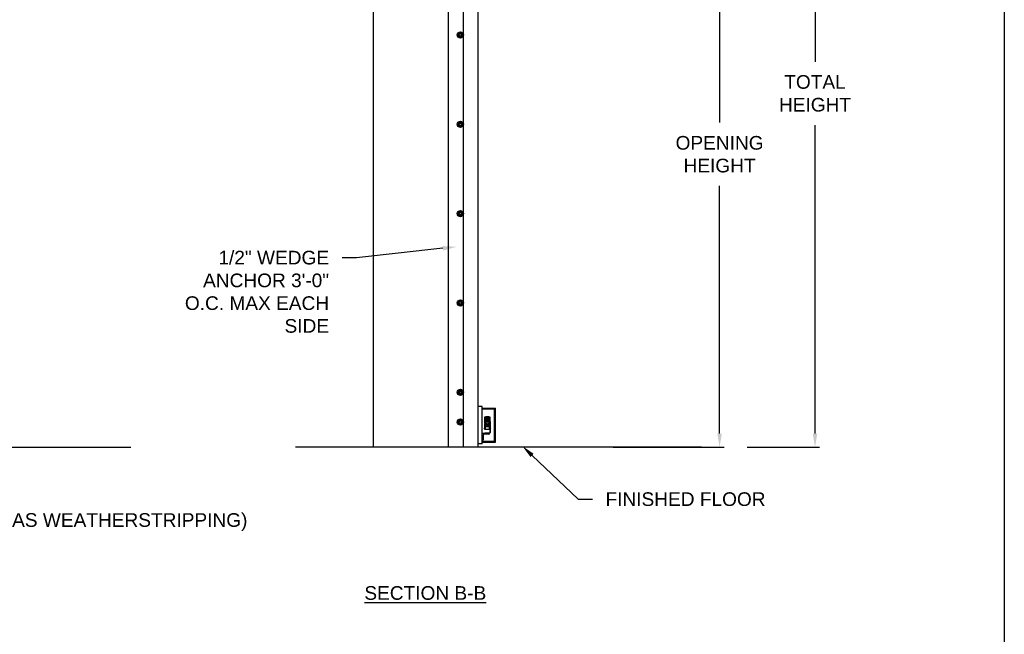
# Model space of a CAD drawing. Header units: inches. Extents: x 170 to 312, y 215 to 248.
# Tile 142 of 256: x 206.96 to 213.72, y 219.13 to 223.35. Entities that reach past the tile are written whole.
import ezdxf
from ezdxf import colors
from ezdxf.entities.mleader import LeaderData, LeaderLine
from ezdxf.math import Vec2, Vec3

# ---------------------------------------------------------------- set-up
doc = ezdxf.new("R2010")
doc.units = ezdxf.units.IN
doc.header["$LTSCALE"] = 0.25
doc.header["$MEASUREMENT"] = 0
doc.layers.add('ANNOTATIONS', color=1, linetype='Continuous')
doc.layers.add('MOTOR LH', color=7, linetype='Continuous')
doc.styles.add('ARIAL', font='arial.ttf', dxfattribs={"height": 0.09375})
doc.dimstyles.new('STANDARD$0', dxfattribs={"dimtxt": 0.09375, "dimasz": 0.09375, "dimexe": 0.03125, "dimexo": 0.046875, "dimgap": 0.09, "dimtad": 0, "dimtih": 1, "dimtoh": 1, "dimdec": 4, "dimzin": 0, "dimdsep": 46, "dimtxsty": 'ARIAL', "dimcen": 0.09, "dimadec": 0, "dimazin": 0, "dimtfac": 1, "dimtdec": 4, "dimtofl": 0, "dimtmove": 0, "dimatfit": 1, "dimfxl": 1, "dimtolj": 1, "dimtzin": 0, "dimarcsym": 0})

# ---------------------------------------------------------------- blocks, each defined once
blk = doc.blocks.new('*D96')
at = {"layer": 'ANNOTATIONS', "color": 0, "lineweight": -2, "transparency": 16777216}
for p, q in [((209.953, 224.4367), (211.799, 224.4367)), ((211.7677, 224.343), (211.7677, 222.6434)), ((211.7677, 220.5089), (211.7677, 222.2085)), ((211.0372, 220.4151), (211.799, 220.4151))]:
    blk.add_line(p, q, dxfattribs=at)
at = {"layer": 'ANNOTATIONS', "color": 0, "transparency": 16777216}
for points in [[(211.7521, 224.343), (211.7833, 224.343), (211.7677, 224.4367)], [(211.7521, 220.5089), (211.7833, 220.5089), (211.7677, 220.4151)]]:
    blk.add_solid(points, dxfattribs=at)
at = {"layer": 'defpoints', "color": 0, "transparency": 16777216}
for p in [(209.9061, 224.4367), (210.9903, 220.4151), (211.7677, 220.4151)]:
    blk.add_point(p, dxfattribs=at)
at = {"layer": 'ANNOTATIONS', "color": 0, "transparency": 16777216, "insert": (211.7677, 222.4259), "char_height": 0.09375, "attachment_point": 5, "style": 'ARIAL'}
blk.add_mtext('\\A1;OPENING\\PHEIGHT', dxfattribs=at)
blk = doc.blocks.new('*D97')
at = {"layer": 'ANNOTATIONS', "color": 0, "lineweight": -2, "transparency": 16777216}
for p, q in [((209.953, 225.2727), (212.4539, 225.2727)), ((212.4227, 225.179), (212.4227, 223.0613)), ((212.4227, 220.5089), (212.4227, 222.6265)), ((211.9575, 220.4151), (212.4539, 220.4151))]:
    blk.add_line(p, q, dxfattribs=at)
at = {"layer": 'ANNOTATIONS', "color": 0, "transparency": 16777216}
for points in [[(212.4071, 225.179), (212.4383, 225.179), (212.4227, 225.2727)], [(212.4071, 220.5089), (212.4383, 220.5089), (212.4227, 220.4151)]]:
    blk.add_solid(points, dxfattribs=at)
at = {"layer": 'defpoints', "color": 0, "transparency": 16777216}
for p in [(209.9061, 225.2727), (211.9107, 220.4151), (212.4227, 220.4151)]:
    blk.add_point(p, dxfattribs=at)
at = {"layer": 'ANNOTATIONS', "color": 0, "transparency": 16777216, "insert": (212.4227, 222.8439), "char_height": 0.09375, "attachment_point": 5, "style": 'ARIAL'}
blk.add_mtext('\\A1;TOTAL\\PHEIGHT', dxfattribs=at)

msp = doc.modelspace()

# ---------------------------------------------------------------- linework, layer by layer
at = {"layer": 'defpoints'}
msp.add_lwpolyline([(213.72204, 214.75854), (194.25216, 214.75854), (194.25216, 227.49365), (213.72204, 227.49365)], close=True, dxfattribs=at)
at = {"layer": 'MOTOR LH'}
for p, q in [((209.39049, 225.91347), (209.39049, 220.41511)), ((209.90612, 220.41511), (209.90612, 225.91347)), ((209.90795, 220.41779), (209.90795, 225.22508)), ((210.01014, 220.41779), (210.01014, 225.22508)), ((210.1102, 220.41779), (210.1102, 224.60767)), ((210.13904, 220.69471), (210.10924, 220.69471)), ((210.13904, 220.43923), (210.13904, 220.69471)), ((210.13904, 220.68406), (210.22885, 220.68406)), ((210.13904, 220.67766), (210.22244, 220.67766)), ((210.22244, 220.45628), (210.22244, 220.67766)), ((210.22885, 220.44987), (210.22885, 220.68406)), ((210.16448, 220.59182), (210.15526, 220.57585)), ((210.15693, 220.62346), (210.19046, 220.62346)), ((210.15693, 220.57875), (210.15693, 220.62346)), ((210.15693, 220.61639), (210.15827, 220.61676)), ((210.15827, 220.60258), (210.15693, 220.6027)), ((210.15827, 220.62346), (210.15827, 220.60258)), ((210.15827, 220.61676), (210.18912, 220.61676)), ((210.1623, 220.60258), (210.15827, 220.60258)), ((210.15962, 220.60258), (210.15962, 220.58495)), ((210.16967, 220.61542), (210.1623, 220.61676)), ((210.1623, 220.61676), (210.1623, 220.58815)), ((210.16967, 220.60201), (210.1623, 220.60258)), ((210.16632, 220.62682), (210.16297, 220.62346)), ((210.16448, 220.59182), (210.16571, 220.58968)), ((210.18292, 220.59182), (210.16448, 220.59182)), ((210.16632, 220.62682), (210.17034, 220.62682)), ((210.16967, 220.59213), (210.16859, 220.59182)), ((210.16967, 220.61542), (210.17772, 220.61542)), ((210.16967, 220.61542), (210.16967, 220.59213)), ((210.17772, 220.60201), (210.16967, 220.60201)), ((210.17034, 220.62682), (210.1737, 220.62346)), ((210.17705, 220.62682), (210.1737, 220.62346)), ((210.17705, 220.62682), (210.18107, 220.62682)), ((210.1851, 220.61676), (210.17772, 220.61542)), ((210.17772, 220.61542), (210.17772, 220.59213)), ((210.1851, 220.60258), (210.17772, 220.60201)), ((210.1788, 220.59182), (210.17772, 220.59213)), ((210.18107, 220.62682), (210.18443, 220.62346)), ((210.18292, 220.59182), (210.18168, 220.58968)), ((210.19213, 220.57585), (210.18292, 220.59182)), ((210.1851, 220.61676), (210.1851, 220.58815)), ((210.18912, 220.60258), (210.1851, 220.60258)), ((210.18778, 220.58495), (210.18778, 220.60258)), ((210.18912, 220.60258), (210.18912, 220.62346)), ((210.18912, 220.61676), (210.19046, 220.61639)), ((210.19046, 220.6027), (210.18912, 220.60258)), ((210.19046, 220.62346), (210.19046, 220.57875)), ((210.19046, 220.59074), (210.19247, 220.59074)), ((210.19247, 220.59074), (210.19247, 220.51497)), ((210.15224, 220.54568), (210.15224, 220.54031)), ((210.15526, 220.57585), (210.15773, 220.57585)), ((210.15526, 220.57585), (210.16448, 220.55989)), ((210.15693, 220.53629), (210.15693, 220.57295)), ((210.19046, 220.53629), (210.15693, 220.53629)), ((210.15962, 220.55775), (210.15811, 220.53629)), ((210.15962, 220.56676), (210.15962, 220.55775)), ((210.15962, 220.55775), (210.18778, 220.55775)), ((210.16571, 220.56203), (210.16448, 220.55989)), ((210.16448, 220.55989), (210.18292, 220.55989)), ((210.18292, 220.55989), (210.18168, 220.56203)), ((210.18292, 220.55989), (210.19213, 220.57585)), ((210.18778, 220.55775), (210.18778, 220.56676)), ((210.18928, 220.53629), (210.18778, 220.55775)), ((210.19213, 220.57585), (210.18966, 220.57585)), ((210.19046, 220.57295), (210.19046, 220.51497)), ((210.19621, 220.54561), (210.19622, 220.54562)), ((210.13904, 220.51161), (210.19014, 220.51161)), ((210.13932, 220.46052), (210.13904, 220.46052)), ((210.13904, 220.45628), (210.22244, 220.45628)), ((210.14545, 220.49908), (210.14545, 220.46665)), ((210.18401, 220.50521), (210.15158, 220.50521)), ((210.15693, 220.51161), (210.15693, 220.51363)), ((210.15693, 220.51363), (210.18912, 220.51363)), ((210.19014, 220.51161), (210.19014, 220.51134)), ((199.90069, 220.41511), (207.72708, 220.41511)), ((211.64306, 220.41511), (208.85652, 220.41511)), ((209.90795, 220.41779), (210.1102, 220.41779)), ((210.13904, 220.43923), (210.10924, 220.43923)), ((210.13904, 220.44987), (210.22885, 220.44987))]:
    msp.add_line(p, q, dxfattribs=at)
at = {"layer": 'MOTOR LH', "flags": 128}
for points in [[(210.19659, 220.54362), (210.19656, 220.54361), (210.19653, 220.54361), (210.1965, 220.54361), (210.19645, 220.5436), (210.1964, 220.5436), (210.19635, 220.54359), (210.19628, 220.54359), (210.19621, 220.54358)], [(210.19621, 220.54241), (210.19628, 220.54241), (210.19635, 220.5424), (210.1964, 220.54239), (210.19645, 220.54239), (210.1965, 220.54239), (210.19653, 220.54238), (210.19656, 220.54238), (210.19659, 220.54238)]]:
    msp.add_lwpolyline(points, dxfattribs=at)
at = {"layer": 'MOTOR LH'}
for centre, radius in [((209.98885, 223.2451), 0.02129), ((209.98885, 223.2451), 0.01277), ((209.98885, 223.2451), 0.00852), ((209.98885, 223.2451), 0.0075), ((209.98885, 222.63195), 0.02129), ((209.98885, 222.63195), 0.01277), ((209.98885, 222.63195), 0.00852), ((209.98885, 222.63195), 0.0075), ((209.98885, 222.0188), 0.02129), ((209.98885, 222.0188), 0.01277), ((209.98885, 222.0188), 0.00852), ((209.98885, 222.0188), 0.0075), ((209.98885, 221.40564), 0.02129), ((209.98885, 221.40564), 0.01277), ((209.98885, 221.40564), 0.00852), ((209.98885, 221.40564), 0.0075), ((209.98885, 220.79249), 0.02129), ((209.98885, 220.79249), 0.01277), ((209.98885, 220.79249), 0.00852), ((209.98885, 220.79249), 0.0075), ((209.98885, 220.58811), 0.02129), ((209.98885, 220.58811), 0.01277), ((209.98885, 220.58811), 0.00852), ((209.98885, 220.58811), 0.0075), ((210.1737, 220.57585), 0.01597), ((210.1737, 220.57585), 0.00738), ((210.1737, 220.57585), 0.00671)]:
    msp.add_circle(centre, radius, dxfattribs=at)
for centre, radius, start, end in [((210.1737, 220.57585), 0.01676, 132.269594, 167.730406), ((210.1737, 220.57585), 0.01676, 12.269594, 47.730406), ((210.1737, 220.57585), 0.01676, 192.269594, 227.730406), ((210.1737, 220.57585), 0.01676, 252.269594, 287.730406), ((210.1737, 220.57585), 0.01676, 312.269594, 347.730406), ((210.19446, 220.54772), 0.000644, 35.783043, 90), ((210.19446, 220.53828), 0.000644, 270, 324.216957), ((210.18791, 220.543), 0.00872, 17.528167, 35.783043), ((210.18791, 220.543), 0.00872, 324.216957, 342.471833), ((210.18786, 220.543), 0.00875, 4.056065, 17.367813), ((210.18581, 220.543), 0.01042, 356.787808, 3.212192), ((210.18786, 220.543), 0.00875, 342.632118, 355.944005), ((210.20816, 220.55526), 0.01908, 231.2107, 231.273727), ((210.13932, 220.46665), 0.00613, 270, 0), ((210.15158, 220.49908), 0.00613, 90, 180), ((210.18401, 220.51134), 0.00613, 270, 0), ((210.18912, 220.51497), 0.00335, 270, 0), ((210.18912, 220.51497), 0.00134, 270, 0)]:
    msp.add_arc(centre, radius, start, end, dxfattribs=at)
for points, knots in [([(209.98246, 223.25617), (209.98157, 223.25565), (209.97975, 223.2546), (209.97763, 223.25338), (209.97642, 223.25268), (209.97607, 223.25248)], [0, 0, 0, 0, 0.4063029, 0.8272597, 1, 1, 1, 1]), ([(209.97607, 223.2451), (209.97607, 223.24527), (209.97607, 223.24638), (209.97607, 223.24844), (209.97607, 223.25072), (209.97607, 223.25204), (209.97607, 223.25248)], [0, 0, 0, 0, 0.0665057, 0.4352989, 0.8145616, 1, 1, 1, 1]), ([(209.97607, 223.23773), (209.97607, 223.23835), (209.97607, 223.23983), (209.97607, 223.24229), (209.97607, 223.24416), (209.97607, 223.2451)], [0, 0, 0, 0, 0.2654559, 0.628086, 1, 1, 1, 1]), ([(209.97607, 223.23773), (209.97707, 223.23715), (209.97909, 223.23599), (209.9813, 223.23471), (209.98243, 223.23406), (209.98246, 223.23404)], [0, 0, 0, 0, 0.4843391, 0.98632, 1, 1, 1, 1]), ([(209.98885, 223.25985), (209.98785, 223.25928), (209.98583, 223.25811), (209.98362, 223.25684), (209.98249, 223.25618), (209.98246, 223.25617)], [0, 0, 0, 0, 0.4843396, 0.98632, 1, 1, 1, 1]), ([(209.98246, 223.23404), (209.98335, 223.23352), (209.98518, 223.23247), (209.98729, 223.23125), (209.9885, 223.23056), (209.98885, 223.23035)], [0, 0, 0, 0, 0.40629018, 0.82727519, 1, 1, 1, 1]), ([(209.99523, 223.25617), (209.99434, 223.25668), (209.99252, 223.25773), (209.9904, 223.25895), (209.9892, 223.25965), (209.98885, 223.25985)], [0, 0, 0, 0, 0.40630307, 0.82725964, 1, 1, 1, 1]), ([(209.99523, 223.25617), (209.99434, 223.25668), (209.99252, 223.25773), (209.9904, 223.25895), (209.9892, 223.25965), (209.98885, 223.25985)], [0, 0, 0, 0, 0.4062953, 0.8272611, 1, 1, 1, 1]), ([(209.98885, 223.23035), (209.98984, 223.23093), (209.99186, 223.23209), (209.99407, 223.23337), (209.9952, 223.23402), (209.99523, 223.23404)], [0, 0, 0, 0, 0.48432975, 0.98634069, 1, 1, 1, 1]), ([(209.98885, 223.23035), (209.98984, 223.23093), (209.99186, 223.23209), (209.99407, 223.23337), (209.9952, 223.23402), (209.99523, 223.23404)], [0, 0, 0, 0, 0.4843389, 0.9863397, 1, 1, 1, 1]), ([(210.00162, 223.25248), (210.00063, 223.25305), (209.99861, 223.25422), (209.9964, 223.25549), (209.99526, 223.25615), (209.99523, 223.25617)], [0, 0, 0, 0, 0.4843391, 0.98632, 1, 1, 1, 1]), ([(210.00162, 223.25248), (210.00063, 223.25305), (209.99861, 223.25422), (209.9964, 223.25549), (209.99526, 223.25615), (209.99523, 223.25617)], [0, 0, 0, 0, 0.4843494, 0.9863201, 1, 1, 1, 1]), ([(209.99523, 223.23404), (209.99613, 223.23456), (209.99795, 223.23561), (210.00007, 223.23683), (210.00127, 223.23753), (210.00162, 223.23773)], [0, 0, 0, 0, 0.4063026, 0.8272793, 1, 1, 1, 1]), ([(209.99523, 223.23404), (209.99613, 223.23456), (209.99795, 223.23561), (210.00007, 223.23683), (210.00127, 223.23753), (210.00162, 223.23773)], [0, 0, 0, 0, 0.4062946, 0.8272804, 1, 1, 1, 1]), ([(210.00162, 223.2451), (210.00162, 223.24527), (210.00162, 223.24638), (210.00162, 223.24844), (210.00162, 223.25072), (210.00162, 223.25204), (210.00162, 223.25248)], [0, 0, 0, 0, 0.0665057, 0.4352989, 0.8145616, 1, 1, 1, 1]), ([(210.00162, 223.23773), (210.00162, 223.23835), (210.00162, 223.23983), (210.00162, 223.24229), (210.00162, 223.24416), (210.00162, 223.2451)], [0, 0, 0, 0, 0.2654559, 0.628086, 1, 1, 1, 1]), ([(210.00162, 223.23773), (210.00162, 223.23835), (210.00162, 223.23983), (210.00162, 223.24229), (210.00162, 223.24416), (210.00162, 223.2451)], [0, 0, 0, 0, 0.2654541, 0.6280925, 1, 1, 1, 1]), ([(209.98246, 222.64301), (209.98157, 222.6425), (209.97975, 222.64145), (209.97763, 222.64022), (209.97642, 222.63953), (209.97607, 222.63933)], [0, 0, 0, 0, 0.4063027, 0.8272695, 1, 1, 1, 1]), ([(209.97607, 222.63195), (209.97607, 222.63212), (209.97607, 222.63322), (209.97607, 222.63529), (209.97607, 222.63756), (209.97607, 222.63889), (209.97607, 222.63933)], [0, 0, 0, 0, 0.0665254, 0.43527, 0.8145456, 1, 1, 1, 1]), ([(209.97607, 222.62457), (209.97607, 222.6252), (209.97607, 222.62668), (209.97607, 222.62914), (209.97607, 222.631), (209.97607, 222.63195)], [0, 0, 0, 0, 0.2654611, 0.6280578, 1, 1, 1, 1]), ([(209.97607, 222.62457), (209.97707, 222.624), (209.97909, 222.62283), (209.9813, 222.62156), (209.98243, 222.6209), (209.98246, 222.62089)], [0, 0, 0, 0, 0.4843391, 0.98632, 1, 1, 1, 1]), ([(209.98885, 222.6467), (209.98785, 222.64613), (209.98583, 222.64496), (209.98362, 222.64368), (209.98249, 222.64303), (209.98246, 222.64301)], [0, 0, 0, 0, 0.4843346, 0.9863304, 1, 1, 1, 1]), ([(209.98246, 222.62089), (209.98335, 222.62037), (209.98518, 222.61932), (209.98729, 222.6181), (209.9885, 222.6174), (209.98885, 222.6172)], [0, 0, 0, 0, 0.4062965, 0.8272672, 1, 1, 1, 1]), ([(209.99523, 222.64301), (209.99434, 222.64353), (209.99252, 222.64458), (209.9904, 222.6458), (209.9892, 222.6465), (209.98885, 222.6467)], [0, 0, 0, 0, 0.4062967, 0.8272676, 1, 1, 1, 1]), ([(209.99523, 222.64301), (209.99434, 222.64353), (209.99252, 222.64458), (209.9904, 222.6458), (209.9892, 222.6465), (209.98885, 222.6467)], [0, 0, 0, 0, 0.406289, 0.8272691, 1, 1, 1, 1]), ([(209.98885, 222.6172), (209.98984, 222.61777), (209.99186, 222.61894), (209.99407, 222.62022), (209.9952, 222.62087), (209.99523, 222.62089)], [0, 0, 0, 0, 0.4843348, 0.9863303, 1, 1, 1, 1]), ([(209.98885, 222.6172), (209.98984, 222.61777), (209.99186, 222.61894), (209.99407, 222.62022), (209.9952, 222.62087), (209.99523, 222.62089)], [0, 0, 0, 0, 0.484344, 0.9863293, 1, 1, 1, 1]), ([(210.00162, 222.63933), (210.00063, 222.6399), (209.99861, 222.64107), (209.9964, 222.64234), (209.99526, 222.643), (209.99523, 222.64301)], [0, 0, 0, 0, 0.4843289, 0.98632, 1, 1, 1, 1]), ([(210.00162, 222.63933), (210.00063, 222.6399), (209.99861, 222.64107), (209.9964, 222.64234), (209.99526, 222.643), (209.99523, 222.64301)], [0, 0, 0, 0, 0.4843392, 0.9863201, 1, 1, 1, 1]), ([(209.99523, 222.62089), (209.99613, 222.6214), (209.99795, 222.62245), (210.00007, 222.62368), (210.00127, 222.62437), (210.00162, 222.62457)], [0, 0, 0, 0, 0.4062924, 0.8272695, 1, 1, 1, 1]), ([(209.99523, 222.62089), (209.99613, 222.6214), (209.99795, 222.62245), (210.00007, 222.62368), (210.00127, 222.62437), (210.00162, 222.62457)], [0, 0, 0, 0, 0.4062844, 0.8272706, 1, 1, 1, 1]), ([(210.00162, 222.63195), (210.00162, 222.63212), (210.00162, 222.63322), (210.00162, 222.63529), (210.00162, 222.63756), (210.00162, 222.63889), (210.00162, 222.63933)], [0, 0, 0, 0, 0.0665254, 0.43527, 0.8145456, 1, 1, 1, 1]), ([(210.00162, 222.62457), (210.00162, 222.6252), (210.00162, 222.62668), (210.00162, 222.62914), (210.00162, 222.631), (210.00162, 222.63195)], [0, 0, 0, 0, 0.2654611, 0.6280578, 1, 1, 1, 1]), ([(210.00162, 222.62457), (210.00162, 222.6252), (210.00162, 222.62668), (210.00162, 222.62914), (210.00162, 222.631), (210.00162, 222.63195)], [0, 0, 0, 0, 0.2654593, 0.6280643, 1, 1, 1, 1]), ([(209.98246, 222.02986), (209.98157, 222.02934), (209.97975, 222.02829), (209.97763, 222.02707), (209.97642, 222.02637), (209.97607, 222.02617)], [0, 0, 0, 0, 0.4062926, 0.8272597, 1, 1, 1, 1]), ([(209.97607, 222.0188), (209.97607, 222.01897), (209.97607, 222.02007), (209.97607, 222.02213), (209.97607, 222.02441), (209.97607, 222.02574), (209.97607, 222.02617)], [0, 0, 0, 0, 0.0665463, 0.4352904, 0.8145654, 1, 1, 1, 1]), ([(209.97607, 222.01142), (209.97607, 222.01205), (209.97607, 222.01352), (209.97607, 222.01599), (209.97607, 222.01785), (209.97607, 222.0188)], [0, 0, 0, 0, 0.2654613, 0.6280785, 1, 1, 1, 1]), ([(209.97607, 222.01142), (209.97707, 222.01085), (209.97909, 222.00968), (209.9813, 222.0084), (209.98243, 222.00775), (209.98246, 222.00773)], [0, 0, 0, 0, 0.484334, 0.9863304, 1, 1, 1, 1]), ([(209.98885, 222.03355), (209.98785, 222.03297), (209.98583, 222.03181), (209.98362, 222.03053), (209.98249, 222.02988), (209.98246, 222.02986)], [0, 0, 0, 0, 0.4843397, 0.9863305, 1, 1, 1, 1]), ([(209.98246, 222.00773), (209.98335, 222.00722), (209.98518, 222.00617), (209.98729, 222.00495), (209.9885, 222.00425), (209.98885, 222.00405)], [0, 0, 0, 0, 0.4063027, 0.827269, 1, 1, 1, 1]), ([(209.99523, 222.02986), (209.99434, 222.03038), (209.99252, 222.03143), (209.9904, 222.03265), (209.9892, 222.03334), (209.98885, 222.03355)], [0, 0, 0, 0, 0.4062928, 0.8272596, 1, 1, 1, 1]), ([(209.99523, 222.02986), (209.99434, 222.03038), (209.99252, 222.03143), (209.9904, 222.03265), (209.9892, 222.03334), (209.98885, 222.03355)], [0, 0, 0, 0, 0.406285, 0.8272611, 1, 1, 1, 1]), ([(209.98885, 222.00405), (209.98984, 222.00462), (209.99186, 222.00579), (209.99407, 222.00706), (209.9952, 222.00772), (209.99523, 222.00773)], [0, 0, 0, 0, 0.4843298, 0.98632, 1, 1, 1, 1]), ([(209.98885, 222.00405), (209.98984, 222.00462), (209.99186, 222.00579), (209.99407, 222.00706), (209.9952, 222.00772), (209.99523, 222.00773)], [0, 0, 0, 0, 0.4843389, 0.986319, 1, 1, 1, 1]), ([(210.00162, 222.02617), (210.00063, 222.02675), (209.99861, 222.02791), (209.9964, 222.02919), (209.99526, 222.02984), (209.99523, 222.02986)], [0, 0, 0, 0, 0.4843391, 0.9863305, 1, 1, 1, 1]), ([(210.00162, 222.02617), (210.00063, 222.02675), (209.99861, 222.02791), (209.9964, 222.02919), (209.99526, 222.02984), (209.99523, 222.02986)], [0, 0, 0, 0, 0.4843494, 0.9863306, 1, 1, 1, 1]), ([(209.99523, 222.00773), (209.99613, 222.00825), (209.99795, 222.0093), (210.00007, 222.01052), (210.00127, 222.01122), (210.00162, 222.01142)], [0, 0, 0, 0, 0.4062965, 0.8272677, 1, 1, 1, 1]), ([(209.99523, 222.00773), (209.99613, 222.00825), (209.99795, 222.0093), (210.00007, 222.01052), (210.00127, 222.01122), (210.00162, 222.01142)], [0, 0, 0, 0, 0.4062885, 0.8272688, 1, 1, 1, 1]), ([(210.00162, 222.0188), (210.00162, 222.01897), (210.00162, 222.02007), (210.00162, 222.02213), (210.00162, 222.02441), (210.00162, 222.02574), (210.00162, 222.02617)], [0, 0, 0, 0, 0.0665463, 0.4352904, 0.8145654, 1, 1, 1, 1]), ([(210.00162, 222.01142), (210.00162, 222.01205), (210.00162, 222.01352), (210.00162, 222.01599), (210.00162, 222.01785), (210.00162, 222.0188)], [0, 0, 0, 0, 0.2654613, 0.6280785, 1, 1, 1, 1]), ([(210.00162, 222.01142), (210.00162, 222.01205), (210.00162, 222.01352), (210.00162, 222.01599), (210.00162, 222.01785), (210.00162, 222.0188)], [0, 0, 0, 0, 0.2654595, 0.6280849, 1, 1, 1, 1]), ([(209.98246, 221.41671), (209.98157, 221.41619), (209.97975, 221.41514), (209.97763, 221.41392), (209.97642, 221.41322), (209.97607, 221.41302)], [0, 0, 0, 0, 0.4062996, 0.8272686, 1, 1, 1, 1]), ([(209.97607, 221.40564), (209.97607, 221.40581), (209.97607, 221.40692), (209.97607, 221.40898), (209.97607, 221.41126), (209.97607, 221.41258), (209.97607, 221.41302)], [0, 0, 0, 0, 0.0665352, 0.4352862, 0.8145477, 1, 1, 1, 1]), ([(209.97607, 221.39827), (209.97607, 221.39889), (209.97607, 221.40037), (209.97607, 221.40283), (209.97607, 221.4047), (209.97607, 221.40564)], [0, 0, 0, 0, 0.2654613, 0.6280785, 1, 1, 1, 1]), ([(209.97607, 221.39827), (209.97707, 221.3977), (209.97909, 221.39653), (209.9813, 221.39525), (209.98243, 221.3946), (209.98246, 221.39458)], [0, 0, 0, 0, 0.4843366, 0.9863252, 1, 1, 1, 1]), ([(209.98885, 221.42039), (209.98785, 221.41982), (209.98583, 221.41865), (209.98362, 221.41738), (209.98249, 221.41672), (209.98246, 221.41671)], [0, 0, 0, 0, 0.4843371, 0.9863252, 1, 1, 1, 1]), ([(209.99523, 221.41671), (209.99434, 221.41722), (209.99252, 221.41827), (209.9904, 221.4195), (209.9892, 221.42019), (209.98885, 221.42039)], [0, 0, 0, 0, 0.40629469, 0.8272685, 1, 1, 1, 1]), ([(209.99523, 221.41671), (209.99434, 221.41722), (209.99252, 221.41827), (209.9904, 221.4195), (209.9892, 221.42019), (209.98885, 221.42039)], [0, 0, 0, 0, 0.4062869, 0.82727, 1, 1, 1, 1]), ([(210.00162, 221.41302), (210.00063, 221.41359), (209.99861, 221.41476), (209.9964, 221.41603), (209.99526, 221.41669), (209.99523, 221.41671)], [0, 0, 0, 0, 0.4843315, 0.9863252, 1, 1, 1, 1]), ([(210.00162, 221.41302), (210.00063, 221.41359), (209.99861, 221.41476), (209.9964, 221.41603), (209.99526, 221.41669), (209.99523, 221.41671)], [0, 0, 0, 0, 0.4843418, 0.9863253, 1, 1, 1, 1]), ([(209.99523, 221.39458), (209.99613, 221.3951), (209.99795, 221.39615), (210.00007, 221.39737), (210.00127, 221.39807), (210.00162, 221.39827)], [0, 0, 0, 0, 0.4062945, 0.8272686, 1, 1, 1, 1]), ([(209.99523, 221.39458), (209.99613, 221.3951), (209.99795, 221.39615), (210.00007, 221.39737), (210.00127, 221.39807), (210.00162, 221.39827)], [0, 0, 0, 0, 0.40628648, 0.82726969, 1, 1, 1, 1]), ([(210.00162, 221.40564), (210.00162, 221.40581), (210.00162, 221.40692), (210.00162, 221.40898), (210.00162, 221.41126), (210.00162, 221.41258), (210.00162, 221.41302)], [0, 0, 0, 0, 0.0665352, 0.4352862, 0.8145477, 1, 1, 1, 1]), ([(210.00162, 221.39827), (210.00162, 221.39889), (210.00162, 221.40037), (210.00162, 221.40283), (210.00162, 221.4047), (210.00162, 221.40564)], [0, 0, 0, 0, 0.2654613, 0.6280785, 1, 1, 1, 1]), ([(210.00162, 221.39827), (210.00162, 221.39889), (210.00162, 221.40037), (210.00162, 221.40283), (210.00162, 221.4047), (210.00162, 221.40564)], [0, 0, 0, 0, 0.2654595, 0.6280849, 1, 1, 1, 1]), ([(209.98246, 221.39458), (209.98335, 221.39406), (209.98518, 221.39301), (209.98729, 221.39179), (209.9885, 221.3911), (209.98885, 221.39089)], [0, 0, 0, 0, 0.4062996, 0.8272681, 1, 1, 1, 1]), ([(209.98885, 221.39089), (209.98984, 221.39147), (209.99186, 221.39263), (209.99407, 221.39391), (209.9952, 221.39456), (209.99523, 221.39458)], [0, 0, 0, 0, 0.4843323, 0.9863252, 1, 1, 1, 1]), ([(209.98885, 221.39089), (209.98984, 221.39147), (209.99186, 221.39263), (209.99407, 221.39391), (209.9952, 221.39456), (209.99523, 221.39458)], [0, 0, 0, 0, 0.4843415, 0.9863242, 1, 1, 1, 1]), ([(209.98246, 220.80355), (209.98157, 220.80304), (209.97975, 220.80199), (209.97763, 220.80076), (209.97642, 220.80007), (209.97607, 220.79987)], [0, 0, 0, 0, 0.40629704, 0.82726861, 1, 1, 1, 1]), ([(209.97607, 220.79249), (209.97607, 220.79266), (209.97607, 220.79376), (209.97607, 220.79583), (209.97607, 220.79811), (209.97607, 220.79943), (209.97607, 220.79987)], [0, 0, 0, 0, 0.0665355, 0.4352832, 0.8145516, 1, 1, 1, 1]), ([(209.97607, 220.78512), (209.97607, 220.78574), (209.97607, 220.78722), (209.97607, 220.78968), (209.97607, 220.79155), (209.97607, 220.79249)], [0, 0, 0, 0, 0.2654613, 0.6280733, 1, 1, 1, 1]), ([(209.98885, 220.80724), (209.98785, 220.80667), (209.98583, 220.8055), (209.98362, 220.80422), (209.98249, 220.80357), (209.98246, 220.80355)], [0, 0, 0, 0, 0.4843346, 0.9863252, 1, 1, 1, 1]), ([(209.99523, 220.80355), (209.99434, 220.80407), (209.99252, 220.80512), (209.9904, 220.80634), (209.9892, 220.80704), (209.98885, 220.80724)], [0, 0, 0, 0, 0.4062973, 0.8272685, 1, 1, 1, 1]), ([(209.99523, 220.80355), (209.99434, 220.80407), (209.99252, 220.80512), (209.9904, 220.80634), (209.9892, 220.80704), (209.98885, 220.80724)], [0, 0, 0, 0, 0.4062895, 0.82727, 1, 1, 1, 1]), ([(210.00162, 220.79987), (210.00063, 220.80044), (209.99861, 220.80161), (209.9964, 220.80288), (209.99526, 220.80354), (209.99523, 220.80355)], [0, 0, 0, 0, 0.484334, 0.9863252, 1, 1, 1, 1]), ([(210.00162, 220.79987), (210.00063, 220.80044), (209.99861, 220.80161), (209.9964, 220.80288), (209.99526, 220.80354), (209.99523, 220.80355)], [0, 0, 0, 0, 0.4843443, 0.9863253, 1, 1, 1, 1]), ([(210.00162, 220.79249), (210.00162, 220.79266), (210.00162, 220.79376), (210.00162, 220.79583), (210.00162, 220.79811), (210.00162, 220.79943), (210.00162, 220.79987)], [0, 0, 0, 0, 0.0665355, 0.4352832, 0.8145516, 1, 1, 1, 1]), ([(210.00162, 220.78512), (210.00162, 220.78574), (210.00162, 220.78722), (210.00162, 220.78968), (210.00162, 220.79155), (210.00162, 220.79249)], [0, 0, 0, 0, 0.2654613, 0.6280733, 1, 1, 1, 1]), ([(210.00162, 220.78512), (210.00162, 220.78574), (210.00162, 220.78722), (210.00162, 220.78968), (210.00162, 220.79155), (210.00162, 220.79249)], [0, 0, 0, 0, 0.2654594, 0.6280798, 1, 1, 1, 1]), ([(209.97607, 220.78512), (209.97707, 220.78454), (209.97909, 220.78337), (209.9813, 220.7821), (209.98243, 220.78145), (209.98246, 220.78143)], [0, 0, 0, 0, 0.4843328, 0.9863252, 1, 1, 1, 1]), ([(209.98246, 220.78143), (209.98335, 220.78091), (209.98518, 220.77986), (209.98729, 220.77864), (209.9885, 220.77794), (209.98885, 220.77774)], [0, 0, 0, 0, 0.4062945, 0.8272656, 1, 1, 1, 1]), ([(209.98885, 220.77774), (209.98984, 220.77831), (209.99186, 220.77948), (209.99407, 220.78076), (209.9952, 220.78141), (209.99523, 220.78143)], [0, 0, 0, 0, 0.4843348, 0.9863278, 1, 1, 1, 1]), ([(209.98885, 220.77774), (209.98984, 220.77831), (209.99186, 220.77948), (209.99407, 220.78076), (209.9952, 220.78141), (209.99523, 220.78143)], [0, 0, 0, 0, 0.484344, 0.9863268, 1, 1, 1, 1]), ([(209.99523, 220.78143), (209.99613, 220.78194), (209.99795, 220.783), (210.00007, 220.78422), (210.00127, 220.78491), (210.00162, 220.78512)], [0, 0, 0, 0, 0.406296, 0.8272666, 1, 1, 1, 1]), ([(209.99523, 220.78143), (209.99613, 220.78194), (209.99795, 220.783), (210.00007, 220.78422), (210.00127, 220.78491), (210.00162, 220.78512)], [0, 0, 0, 0, 0.4062881, 0.8272677, 1, 1, 1, 1]), ([(209.98246, 220.59917), (209.98157, 220.59865), (209.97975, 220.5976), (209.97763, 220.59638), (209.97642, 220.59568), (209.97607, 220.59548)], [0, 0, 0, 0, 0.40628846, 0.82726867, 1, 1, 1, 1]), ([(209.97607, 220.58811), (209.97607, 220.58828), (209.97607, 220.58938), (209.97607, 220.59144), (209.97607, 220.59372), (209.97607, 220.59505), (209.97607, 220.59548)], [0, 0, 0, 0, 0.0665305, 0.4352817, 0.8145511, 1, 1, 1, 1]), ([(209.97607, 220.58073), (209.97607, 220.58136), (209.97607, 220.58283), (209.97607, 220.58529), (209.97607, 220.58716), (209.97607, 220.58811)], [0, 0, 0, 0, 0.2654596, 0.6280786, 1, 1, 1, 1]), ([(209.98885, 220.60286), (209.98785, 220.60228), (209.98583, 220.60112), (209.98362, 220.59984), (209.98249, 220.59919), (209.98246, 220.59917)], [0, 0, 0, 0, 0.4843437, 0.9863253, 1, 1, 1, 1]), ([(209.99523, 220.59917), (209.99434, 220.59968), (209.99252, 220.60074), (209.9904, 220.60196), (209.9892, 220.60265), (209.98885, 220.60286)], [0, 0, 0, 0, 0.4062895, 0.8272688, 1, 1, 1, 1]), ([(210.00162, 220.59548), (210.00063, 220.59605), (209.99861, 220.59722), (209.9964, 220.5985), (209.99526, 220.59915), (209.99523, 220.59917)], [0, 0, 0, 0, 0.4843438, 0.9863266, 1, 1, 1, 1]), ([(210.00162, 220.58811), (210.00162, 220.58828), (210.00162, 220.58938), (210.00162, 220.59144), (210.00162, 220.59372), (210.00162, 220.59505), (210.00162, 220.59548)], [0, 0, 0, 0, 0.0665305, 0.4352817, 0.8145511, 1, 1, 1, 1]), ([(210.00162, 220.58073), (210.00162, 220.58136), (210.00162, 220.58283), (210.00162, 220.58529), (210.00162, 220.58716), (210.00162, 220.58811)], [0, 0, 0, 0, 0.2654596, 0.6280786, 1, 1, 1, 1]), ([(209.97607, 220.58073), (209.97707, 220.58016), (209.97909, 220.57899), (209.9813, 220.57771), (209.98243, 220.57706), (209.98246, 220.57704)], [0, 0, 0, 0, 0.4843446, 0.9863259, 1, 1, 1, 1]), ([(209.98246, 220.57704), (209.98335, 220.57653), (209.98518, 220.57548), (209.98729, 220.57425), (209.9885, 220.57356), (209.98885, 220.57336)], [0, 0, 0, 0, 0.4062895, 0.8272688, 1, 1, 1, 1]), ([(209.98885, 220.57336), (209.98984, 220.57393), (209.99186, 220.5751), (209.99407, 220.57637), (209.9952, 220.57703), (209.99523, 220.57704)], [0, 0, 0, 0, 0.4843443, 0.9863259, 1, 1, 1, 1]), ([(209.99523, 220.57704), (209.99613, 220.57756), (209.99795, 220.57861), (210.00007, 220.57983), (210.00127, 220.58053), (210.00162, 220.58073)], [0, 0, 0, 0, 0.4062888, 0.8272688, 1, 1, 1, 1]), ([(210.1716, 220.56888), (210.17166, 220.5689), (210.17223, 220.56911), (210.17349, 220.56921), (210.17485, 220.56918), (210.17551, 220.56894), (210.17565, 220.56889)], [0, 0, 0, 0, 0.054228, 0.4668722, 0.8814806, 1, 1, 1, 1])]:
    msp.add_open_spline(points, degree=3, knots=knots, dxfattribs=at)
for points in [[(210.15693, 220.54568), (210.15224, 220.54568)], [(210.15224, 220.54031), (210.15693, 220.54031)], [(210.19446, 220.54836), (210.19247, 220.54836)], [(210.19247, 220.53763), (210.19446, 220.53763)]]:
    msp.add_open_spline(points, degree=1, dxfattribs=at)

# ---------------------------------------------------------------- texts
at = {"layer": 'ANNOTATIONS', "insert": (209.74792, 219.46119), "char_height": 0.09375, "width": 1.3823677, "attachment_point": 2, "style": 'ARIAL'}
msp.add_mtext('{\\LSECTION B-B}', dxfattribs=at)

# ---------------------------------------------------------------- dimensions: what is measured, and where the dimension line sits
at = {"layer": 'ANNOTATIONS'}
for base, p1, p2, text, picture, middle in [((212.4227, 220.41511), (209.90612, 225.27272), (211.91065, 220.41511), 'TOTAL\\PHEIGHT', '*D97', (212.4227, 222.84392)), ((211.76771, 220.41511), (209.90612, 224.43674), (210.99031, 220.41511), 'OPENING\\PHEIGHT', '*D96', (211.76771, 222.42592))]:
    dim = msp.add_linear_dim(base=base, p1=p1, p2=p2, angle=90, text=text, dimstyle='STANDARD$0', dxfattribs=at)
    dim.commit()
    dim.dimension.update_dxf_attribs({"geometry": picture, "text_midpoint": middle})

# ---------------------------------------------------------------- leaders
ml = msp.add_multileader_mtext('Standard', dxfattribs=at)
ml.set_content('1/2" WEDGE ANCHOR 3\'-0" O.C. MAX EACH SIDE', color=256, style='ARIAL')
ml.set_leader_properties()
ml.build(insert=Vec2(0, 0))
ml.multileader.update_dxf_attribs({"dogleg_length": 0.36, "arrow_head_size": 0.09375})
ctx = ml.context
ctx.base_point, ctx.char_height, ctx.arrow_head_size, ctx.landing_gap_size, ctx.plane_origin = Vec3(208.02453, 221.7159), 0.09375, 0.09375, 0.09, Vec3(207.12592, 221.28268)
ctx.text_align_type = 2
notes = []
notes.append((ctx, [(1, (1, 1, 0), (209.27529, 221.7159), (-1, 0), 0.09796, [(0, [(209.96197, 221.79086)], 0, [])])]))
ctx.mtext.insert, ctx.mtext.width, ctx.mtext.alignment, ctx.mtext.flow_direction = Vec3(209.08733, 221.76358), 1.0237808, 3, 5
ml = msp.add_multileader_mtext('Standard', dxfattribs=at)
ml.set_content('SAFETY EDGE\\P (ALSO SERVES AS WEATHERSTRIPPING)', color=256, style='ARIAL')
ml.set_leader_properties()
ml.build(insert=Vec2(0, 0))
ml.multileader.update_dxf_attribs({"dogleg_length": 0.36, "arrow_head_size": 0.09375})
ctx = ml.context
ctx.base_point, ctx.char_height, ctx.arrow_head_size, ctx.landing_gap_size, ctx.plane_origin = Vec3(205.7884, 220.0578), 0.09375, 0.09375, 0.09, Vec3(205.00336, 219.62457)
notes.append((ctx, [(0, (1, 1, 0), (205.69044, 220.0578), (1, 0), 0.09796, [(0, [(205.30627, 220.42387)], 0, [])])]))
ctx.mtext.insert, ctx.mtext.flow_direction = Vec3(205.8784, 220.11845), 5
ml = msp.add_multileader_mtext('Standard', dxfattribs=at)
ml.set_content('FINISHED FLOOR', color=256, style='ARIAL')
ml.set_leader_properties()
ml.build(insert=Vec2(0, 0))
ml.multileader.update_dxf_attribs({"dogleg_length": 0.36, "arrow_head_size": 0.09375})
ctx = ml.context
ctx.base_point, ctx.char_height, ctx.arrow_head_size, ctx.landing_gap_size, ctx.plane_origin = Vec3(210.89472, 220.0578), 0.09375, 0.09375, 0.09, Vec3(210.10968, 219.62457)
notes.append((ctx, [(0, (1, 1, 0), (210.79676, 220.0578), (1, 0), 0.09796, [(0, [(210.41259, 220.42387)], 0, [])])]))
ctx.mtext.insert, ctx.mtext.flow_direction = Vec3(210.98472, 220.10547), 5
for ctx, leaders in notes:
    for number, flags, end, landing, length, lines in leaders:
        leader = LeaderData()
        leader.index, (leader.has_last_leader_line, leader.has_dogleg_vector, leader.attachment_direction) = number, flags
        leader.last_leader_point, leader.dogleg_vector, leader.dogleg_length = Vec3(end), Vec3(landing), length
        for number, points, colour, breaks in lines:
            line = LeaderLine()
            line.index, line.vertices, line.color, line.breaks = number, Vec3.list(points), colors.encode_raw_color(colour), breaks
            leader.lines.append(line)
        ctx.leaders.append(leader)

doc.saveas('drawing.dxf')
